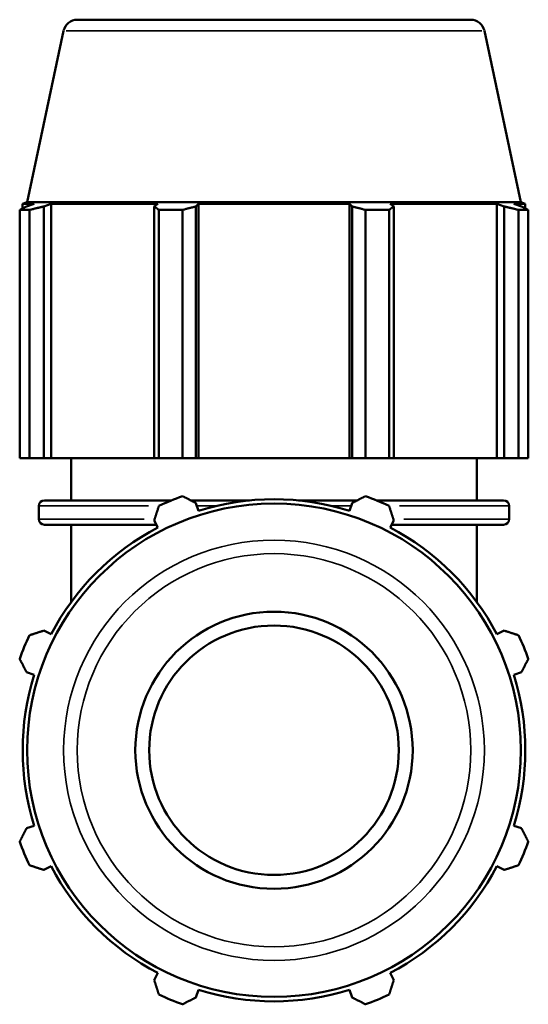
# Model space of a CAD drawing. Header units: inches. Extents: x 0.1 to 64.3, y -23.5 to 45.8.
# Tile 6 of 7: x 47.8 to 50.8, y 14.6 to 20.5. Entities that reach past the tile are written whole.
import ezdxf

# ---------------------------------------------------------------- set-up
doc = ezdxf.new("R2010")
doc.units = ezdxf.units.IN
doc.header["$MEASUREMENT"] = 0
doc.layers.add('Visible (ANSI)', color=7, linetype='Continuous', lineweight=50)
doc.layers.add('Visible Narrow (ANSI)', color=7, linetype='Continuous', lineweight=35)

msp = doc.modelspace()

# ---------------------------------------------------------------- linework, layer by layer
at = {"layer": 'Visible (ANSI)'}
for p, q in [((48.1064, 20.478), (50.4584, 20.478)), ((48.0253, 20.4123), (47.807, 19.3855)), ((50.5394, 20.4123), (50.7577, 19.3855)), ((47.807, 19.3855), (47.7804, 19.3768)), ((47.8499, 19.3768), (47.7804, 19.3768)), ((47.7804, 19.3492), (47.7804, 19.3768)), ((47.8499, 19.3768), (47.8037, 19.3611)), ((50.7577, 19.3855), (47.807, 19.3855)), ((47.9072, 19.3611), (47.9501, 19.3768)), ((47.9501, 17.856), (47.9501, 19.3768)), ((48.5889, 19.3768), (47.9501, 19.3768)), ((48.5889, 19.3768), (48.5665, 19.3611)), ((48.8162, 19.3611), (48.8307, 19.3768)), ((48.8307, 17.856), (48.8307, 19.3768)), ((49.734, 19.3768), (48.8307, 19.3768)), ((49.734, 17.856), (49.734, 19.3768)), ((49.734, 19.3768), (49.7486, 19.3611)), ((49.9983, 19.3611), (49.9759, 19.3768)), ((50.6146, 19.3768), (49.9759, 19.3768)), ((50.6146, 17.856), (50.6146, 19.3768)), ((50.6146, 19.3768), (50.6576, 19.3611)), ((50.761, 19.3611), (50.7148, 19.3768)), ((50.7843, 19.3768), (50.7148, 19.3768)), ((50.7577, 19.3855), (50.7843, 19.3768)), ((50.7843, 19.3492), (50.7843, 19.3768)), ((47.8212, 19.3401), (47.7628, 19.3401)), ((47.7628, 17.856), (47.7628, 19.3401)), ((47.8212, 19.3401), (47.8212, 17.856)), ((47.9072, 17.856), (47.9072, 19.3611)), ((48.5665, 19.3611), (48.5665, 17.856)), ((48.7355, 19.3401), (48.5945, 19.3401)), ((48.5945, 17.856), (48.5945, 19.3401)), ((48.7355, 19.3401), (48.7355, 17.856)), ((48.8162, 17.856), (48.8162, 19.3611)), ((49.7486, 19.3611), (49.7486, 17.856)), ((49.9702, 19.3401), (49.8292, 19.3401)), ((49.8292, 17.856), (49.8292, 19.3401)), ((49.9702, 19.3401), (49.9702, 17.856)), ((49.9983, 17.856), (49.9983, 19.3611)), ((50.6576, 19.3611), (50.6576, 17.856)), ((50.802, 19.3401), (50.7436, 19.3401)), ((50.7436, 17.856), (50.7436, 19.3401)), ((50.802, 19.3401), (50.802, 17.856)), ((47.8212, 17.856), (47.7628, 17.856)), ((47.8212, 17.856), (47.9072, 17.856)), ((47.9501, 17.856), (47.9072, 17.856)), ((47.9501, 17.856), (48.5665, 17.856)), ((48.0711, 17.6028), (48.0711, 17.856)), ((48.5665, 17.856), (48.5945, 17.856)), ((48.7355, 17.856), (48.5945, 17.856)), ((48.7355, 17.856), (48.8162, 17.856)), ((48.8307, 17.856), (48.8162, 17.856)), ((48.8307, 17.856), (49.734, 17.856)), ((49.7486, 17.856), (49.734, 17.856)), ((49.7486, 17.856), (49.8292, 17.856)), ((49.9702, 17.856), (49.8292, 17.856)), ((49.9702, 17.856), (49.9983, 17.856)), ((49.9983, 17.856), (50.6146, 17.856)), ((50.4936, 17.6028), (50.4936, 17.856)), ((50.6576, 17.856), (50.6146, 17.856)), ((50.6576, 17.856), (50.7436, 17.856)), ((50.802, 17.856), (50.7436, 17.856)), ((47.8773, 17.4903), (47.8773, 17.5697)), ((47.9105, 17.6028), (48.6712, 17.6028)), ((48.7842, 17.6028), (49.1367, 17.6028)), ((48.8307, 17.5404), (48.8162, 17.5866)), ((49.4281, 17.6028), (49.7805, 17.6028)), ((49.7486, 17.5866), (49.734, 17.5404)), ((49.8936, 17.6028), (50.6543, 17.6028)), ((50.6874, 17.4903), (50.6874, 17.5697)), ((48.58, 17.4572), (47.9105, 17.4572)), ((48.0711, 16.9961), (48.0711, 17.4572)), ((48.5665, 17.4832), (48.5889, 17.4402)), ((49.9759, 17.4402), (49.9983, 17.4832)), ((50.6543, 17.4572), (49.9847, 17.4572)), ((50.4936, 16.9961), (50.4936, 17.4572)), ((47.9501, 16.8015), (47.9072, 16.8239)), ((50.6576, 16.8239), (50.6146, 16.8015)), ((47.8037, 16.5742), (47.8499, 16.5596)), ((50.7148, 16.5596), (50.761, 16.5742)), ((47.8499, 15.6563), (47.8037, 15.6418)), ((50.761, 15.6418), (50.7148, 15.6563)), ((47.9072, 15.3921), (47.9501, 15.4145)), ((50.6146, 15.4145), (50.6576, 15.3921)), ((48.5889, 14.7757), (48.5665, 14.7328)), ((49.9983, 14.7328), (49.9759, 14.7757)), ((48.8162, 14.6293), (48.8307, 14.6755)), ((49.734, 14.6755), (49.7486, 14.6293))]:
    msp.add_line(p, q, dxfattribs=at)
for radius in [1.4753, 0.8287, 0.7459]:
    msp.add_circle((49.2824, 16.108), radius, dxfattribs=at)
for centre, radius, start, end in [((48.1064, 20.3951), 0.0829, 90, 168), ((50.4584, 20.3951), 0.0829, 12, 90), ((49.2824, 16.108), 1.615, 109.79198, 115.20802), ((49.2824, 16.108), 1.5019, 72.5, 107.5), ((49.2824, 16.108), 1.615, 64.79198, 70.20802), ((47.9105, 17.5697), 0.0331, 90, 180), ((50.6543, 17.5697), 0.0331, 0, 90), ((47.9105, 17.4903), 0.0331, 180, 270), ((49.2824, 16.108), 1.5019, 117.5, 152.5), ((49.2824, 16.108), 1.5019, 27.5, 62.5), ((50.6543, 17.4903), 0.0331, 270, 0), ((49.2824, 16.108), 1.615, 154.79198, 160.20802), ((49.2824, 16.108), 1.615, 19.79198, 25.20802), ((49.2824, 16.108), 1.5019, 162.5, 197.5), ((49.2824, 16.108), 1.5019, 342.5, 17.5), ((49.2824, 16.108), 1.615, 199.79198, 205.20802), ((49.2824, 16.108), 1.615, 334.79198, 340.20802), ((49.2824, 16.108), 1.5019, 207.5, 242.5), ((49.2824, 16.108), 1.5019, 297.5, 332.5), ((49.2824, 16.108), 1.5019, 252.5, 287.5), ((49.2824, 16.108), 1.615, 244.79198, 250.20802), ((49.2824, 16.108), 1.615, 289.79198, 295.20802)]:
    msp.add_arc(centre, radius, start, end, dxfattribs=at)
for points, weights in [([(47.7628, 19.3401), (47.7837, 19.351), (47.8037, 19.3611)], [1, 1.0009295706, 1.00104216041]), ([(47.9072, 19.3611), (47.865, 19.351), (47.8212, 19.3401)], [1.00104216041, 1.0009295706, 1]), ([(48.5945, 19.3401), (48.5802, 19.351), (48.5665, 19.3611)], [1, 1.0009295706, 1.00104216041]), ([(48.8162, 19.3611), (48.7767, 19.351), (48.7355, 19.3401)], [1.00104216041, 1.0009295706, 1]), ([(49.8292, 19.3401), (49.7881, 19.351), (49.7486, 19.3611)], [1, 1.0009295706, 1.00104216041]), ([(49.9983, 19.3611), (49.9845, 19.351), (49.9702, 19.3401)], [1.00104216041, 1.0009295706, 1]), ([(50.7436, 19.3401), (50.6997, 19.351), (50.6576, 19.3611)], [1, 1.0009295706, 1.00104216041]), ([(50.761, 19.3611), (50.7811, 19.351), (50.802, 19.3401)], [1.00104216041, 1.0009295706, 1]), ([(48.7355, 17.6276), (48.7767, 17.6067), (48.8162, 17.5866)], [1, 1.0009295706, 1.00104216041]), ([(49.7486, 17.5866), (49.7881, 17.6067), (49.8292, 17.6276)], [1.00104216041, 1.0009295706, 1]), ([(48.5665, 17.4832), (48.5802, 17.5253), (48.5945, 17.5692)], [1.00104216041, 1.0009295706, 1]), ([(49.9702, 17.5692), (49.9845, 17.5253), (49.9983, 17.4832)], [1, 1.0009295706, 1.00104216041]), ([(47.8212, 16.7958), (47.865, 16.8101), (47.9072, 16.8239)], [1, 1.0009295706, 1.00104216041]), ([(50.6576, 16.8239), (50.6997, 16.8101), (50.7436, 16.7958)], [1.00104216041, 1.0009295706, 1]), ([(47.8037, 16.5742), (47.7837, 16.6137), (47.7628, 16.6548)], [1.00104216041, 1.0009295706, 1]), ([(50.802, 16.6548), (50.7811, 16.6137), (50.761, 16.5742)], [1, 1.0009295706, 1.00104216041]), ([(47.7628, 15.5611), (47.7837, 15.6023), (47.8037, 15.6418)], [1, 1.0009295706, 1.00104216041]), ([(50.761, 15.6418), (50.7811, 15.6023), (50.802, 15.5611)], [1.00104216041, 1.0009295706, 1]), ([(47.9072, 15.3921), (47.865, 15.4058), (47.8212, 15.4201)], [1.00104216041, 1.0009295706, 1]), ([(50.7436, 15.4201), (50.6997, 15.4058), (50.6576, 15.3921)], [1, 1.0009295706, 1.00104216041]), ([(48.5945, 14.6468), (48.5802, 14.6906), (48.5665, 14.7328)], [1, 1.0009295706, 1.00104216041]), ([(49.9983, 14.7328), (49.9845, 14.6906), (49.9702, 14.6468)], [1.00104216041, 1.0009295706, 1]), ([(48.8162, 14.6293), (48.7767, 14.6093), (48.7355, 14.5884)], [1.00104216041, 1.0009295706, 1]), ([(49.8292, 14.5884), (49.7881, 14.6093), (49.7486, 14.6293)], [1, 1.0009295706, 1.00104216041])]:
    msp.add_rational_spline(points, weights, degree=2, dxfattribs=at)
at = {"layer": 'Visible Narrow (ANSI)'}
for p, q in [((50.524, 20.4123), (48.0408, 20.4123)), ((48.5317, 17.5697), (47.8793, 17.5697)), ((48.9312, 17.5697), (48.8272, 17.5697)), ((49.7376, 17.5697), (49.6335, 17.5697)), ((50.6855, 17.5697), (50.0331, 17.5697)), ((47.8792, 17.4903), (48.507, 17.4903)), ((50.6855, 17.4903), (50.0578, 17.4903))]:
    msp.add_line(p, q, dxfattribs=at)
for radius in [1.2571, 1.176]:
    msp.add_circle((49.2824, 16.108), radius, dxfattribs=at)

doc.saveas('drawing.dxf')
